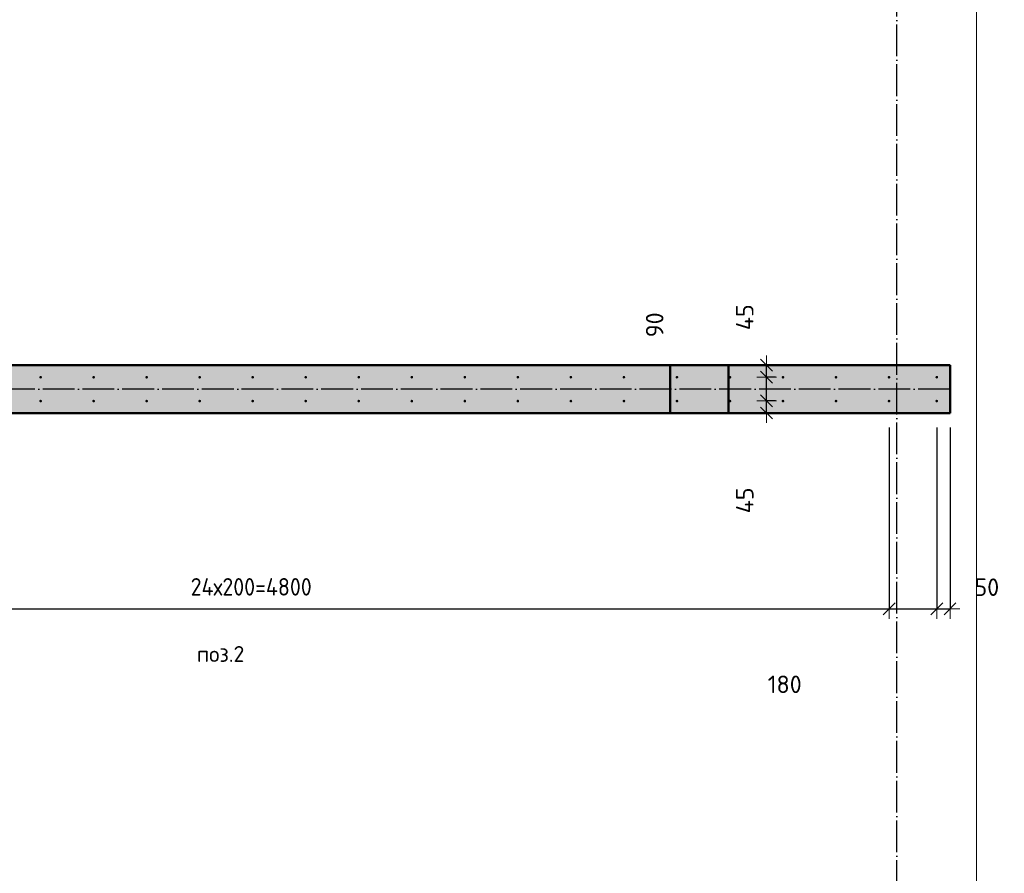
# Model space of a CAD drawing. Header units: millimetres. Extents: x -26477 to 45326, y 46540 to 77465.
# Tile 23 of 50: x 10591 to 14305, y 51514 to 54733. Entities that reach past the tile are written whole.
import ezdxf

# ---------------------------------------------------------------- set-up
doc = ezdxf.new("R2010")
doc.units = ezdxf.units.MM
doc.header["$PDMODE"] = 65
doc.linetypes.add('______11', pattern=[150, 120, -15, 0, -15])
doc.linetypes.add('______5', pattern=[330, 240, -30, 30, -30])
for name, color, linetype, lineweight in [('Standard', 7, 'Continuous', 25), ('Арм.стержн. вертикальными 1', 22, 'Continuous', 35), ('Размерная линия_ общее', 7, 'Continuous', 13)]:
    doc.layers.add(name, color=color, linetype=linetype, lineweight=lineweight)
doc.layers.add('Осевая линия_ общее', color=7, linetype='______5', lineweight=13, true_color=0xa0a0a0)
doc.styles.add('ISOCPEUR', font='ISOCPEUR')
doc.dimstyles.new('DIMSTYLE_4', dxfattribs={"dimtxt": 66, "dimasz": 75, "dimexe": 0, "dimexo": 0, "dimgap": 33, "dimtad": 2, "dimdec": 0, "dimrnd": 5, "dimzin": 12, "dimdsep": 46, "dimtxsty": 'ISOCPEUR', "dimblk1": 'ALL_ML_STRICH', "dimblk2": 'ALL_ML_STRICH', "dimsah": 1, "dimcen": 0, "dimclrd": 7, "dimclre": 256, "dimclrt": 7, "dimadec": 0, "dimazin": 0, "dimtfac": 1, "dimtdec": 0, "dimtix": 1, "dimtmove": 2, "dimatfit": 3, "dimfxl": 0, "dimtvp": 1.2, "dimtzin": 0, "dimlwd": 0, "dimlwe": -3, "dimarcsym": 0})
doc.dimstyles.new('DIMSTYLE_5', dxfattribs={"dimtxt": 66, "dimasz": 75, "dimexe": 0, "dimexo": 0, "dimgap": 33, "dimtad": 2, "dimdec": 0, "dimrnd": 5, "dimzin": 12, "dimdsep": 46, "dimtxsty": 'ISOCPEUR', "dimblk1": 'ALL_ML_STRICH', "dimblk2": 'ALL_ML_STRICH', "dimsah": 1, "dimcen": 0, "dimclrd": 7, "dimclre": 256, "dimclrt": 7, "dimadec": 0, "dimazin": 0, "dimtfac": 1, "dimtdec": 0, "dimtix": 1, "dimtmove": 2, "dimatfit": 3, "dimfxl": 0, "dimtzin": 0, "dimlwd": 0, "dimlwe": -3, "dimarcsym": 0})
doc.dimstyles.new('DIMSTYLE_9', dxfattribs={"dimtxt": 66, "dimasz": 75, "dimexe": 0, "dimexo": 0, "dimgap": 33, "dimtad": 0, "dimdec": 0, "dimrnd": 5, "dimzin": 12, "dimdsep": 46, "dimtxsty": 'ISOCPEUR', "dimblk1": 'ALL_ML_STRICH', "dimblk2": 'ALL_ML_STRICH', "dimsah": 1, "dimcen": 0, "dimclrd": 7, "dimclre": 256, "dimclrt": 7, "dimadec": 0, "dimazin": 0, "dimtfac": 1, "dimtdec": 0, "dimtix": 1, "dimtmove": 2, "dimatfit": 3, "dimfxl": 0, "dimtvp": 1.2, "dimtzin": 0, "dimlwd": 0, "dimlwe": -3, "dimarcsym": 0})

# ---------------------------------------------------------------- blocks, each defined once
blk = doc.blocks.new('ALL_ML_STRICH')
at = {"color": 0, "linetype": 'ByBlock', "lineweight": -2}
for p, q in [((0, -0.5), (0, 0.5)), ((-1, 0), (0.5, 0)), ((-0.3, -0.3), (0.3, 0.3))]:
    blk.add_line(p, q, dxfattribs=at)
blk = doc.blocks.new('*D90')
at = {"layer": 'DEFPOINTS', "color": 7, "linetype": 'Continuous', "lineweight": 13, "transparency": 33554687}
for p in [(13462, 53295.5), (13361.5, 53250), (13408.3, 53250)]:
    blk.add_point(p, dxfattribs=at)
at = {"layer": 'Размерная линия_ общее', "color": 253, "linetype": 'Continuous', "lineweight": -2, "true_color": 0xa0a0a0, "transparency": 33554687}
for p, q in [((13442, 53295.5), (13408.3, 53295.5)), ((13381.5, 53250), (13408.3, 53250))]:
    blk.add_line(p, q, dxfattribs=at)
at = {"layer": 'Размерная линия_ общее', "color": 7, "linetype": 'Continuous', "lineweight": -2, "transparency": 33554687}
blk.add_line((13408.3, 53250), (13408.3, 53295.5), dxfattribs=at)
at = {"layer": 'Размерная линия_ общее', "color": 7, "linetype": 'Continuous', "lineweight": 13, "transparency": 33554687, "xscale": 75, "yscale": 75, "zscale": 75}
for p, rotation in [((13408.3, 53295.5), 90), ((13408.3, 53250), 270)]:
    blk.add_blockref('ALL_ML_STRICH', p, dxfattribs=dict(at, rotation=rotation))
at = {"layer": 'Размерная линия_ общее', "color": 7, "linetype": 'Continuous', "lineweight": 13, "transparency": 33554687, "insert": (13325.9, 52920.5), "char_height": 66, "width": 132, "attachment_point": 5, "rotation": 90, "style": 'ISOCPEUR'}
blk.add_mtext('\\A1;{45}', dxfattribs=at)
blk = doc.blocks.new('*D91')
at = {"layer": 'DEFPOINTS', "color": 7, "linetype": 'Continuous', "lineweight": 13, "transparency": 33554687}
for p in [(13462, 53385), (13408.3, 53295.5), (13462, 53295.5)]:
    blk.add_point(p, dxfattribs=at)
at = {"layer": 'Размерная линия_ общее', "color": 253, "linetype": 'Continuous', "lineweight": -2, "true_color": 0xa0a0a0, "transparency": 33554687}
for p, q in [((13442, 53385), (13408.3, 53385)), ((13442, 53295.5), (13408.3, 53295.5))]:
    blk.add_line(p, q, dxfattribs=at)
at = {"layer": 'Размерная линия_ общее', "color": 7, "linetype": 'Continuous', "lineweight": -2, "transparency": 33554687}
blk.add_line((13408.3, 53295.5), (13408.3, 53385), dxfattribs=at)
at = {"layer": 'Размерная линия_ общее', "color": 7, "linetype": 'Continuous', "lineweight": 13, "transparency": 33554687, "xscale": 75, "yscale": 75, "zscale": 75}
for p, rotation in [((13408.3, 53385), 90), ((13408.3, 53295.5), 270)]:
    blk.add_blockref('ALL_ML_STRICH', p, dxfattribs=dict(at, rotation=rotation))
at = {"layer": 'Размерная линия_ общее', "color": 7, "linetype": 'Continuous', "lineweight": 13, "transparency": 33554687, "insert": (12986, 53582.6), "char_height": 66, "width": 132, "attachment_point": 5, "rotation": 90, "style": 'ISOCPEUR'}
blk.add_mtext('\\A1;{90}', dxfattribs=at)
blk = doc.blocks.new('*D92')
at = {"layer": 'DEFPOINTS', "color": 7, "linetype": 'Continuous', "lineweight": 13, "transparency": 33554687}
for p in [(13361.5, 53430), (13408.3, 53385), (13462, 53385)]:
    blk.add_point(p, dxfattribs=at)
at = {"layer": 'Размерная линия_ общее', "color": 253, "linetype": 'Continuous', "lineweight": -2, "true_color": 0xa0a0a0, "transparency": 33554687}
for p, q in [((13381.5, 53430), (13408.3, 53430)), ((13442, 53385), (13408.3, 53385))]:
    blk.add_line(p, q, dxfattribs=at)
at = {"layer": 'Размерная линия_ общее', "color": 7, "linetype": 'Continuous', "lineweight": -2, "transparency": 33554687}
blk.add_line((13408.3, 53385), (13408.3, 53430), dxfattribs=at)
at = {"layer": 'Размерная линия_ общее', "color": 7, "linetype": 'Continuous', "lineweight": 13, "transparency": 33554687, "xscale": 75, "yscale": 75, "zscale": 75}
for p, rotation in [((13408.3, 53430), 90), ((13408.3, 53385), 270)]:
    blk.add_blockref('ALL_ML_STRICH', p, dxfattribs=dict(at, rotation=rotation))
at = {"layer": 'Размерная линия_ общее', "color": 7, "linetype": 'Continuous', "lineweight": 13, "transparency": 33554687, "insert": (13325.7, 53611.2), "char_height": 66, "width": 132, "attachment_point": 5, "rotation": 90, "style": 'ISOCPEUR'}
blk.add_mtext('\\A1;{45}', dxfattribs=at)
blk = doc.blocks.new('*D225')
at = {"layer": 'DEFPOINTS', "color": 7, "linetype": 'Continuous', "lineweight": 13, "transparency": 33554687}
for p in [(9070, 53295), (13870, 53295), (9070, 52511.5)]:
    blk.add_point(p, dxfattribs=at)
at = {"layer": 'Размерная линия_ общее', "color": 253, "linetype": 'Continuous', "lineweight": -2, "true_color": 0xa0a0a0, "transparency": 33554687}
for p, q in [((9070, 53195), (9070, 52511.5)), ((13870, 53195), (13870, 52511.5))]:
    blk.add_line(p, q, dxfattribs=at)
at = {"layer": 'Размерная линия_ общее', "color": 7, "linetype": 'Continuous', "lineweight": -2, "transparency": 33554687}
blk.add_line((9070, 52511.5), (13870, 52511.5), dxfattribs=at)
at = {"layer": 'Размерная линия_ общее', "color": 7, "linetype": 'Continuous', "lineweight": 13, "transparency": 33554687, "xscale": 75, "yscale": 75, "zscale": 75, "rotation": 180}
blk.add_blockref('ALL_ML_STRICH', (9070, 52511.5), dxfattribs=at)
at = {"layer": 'Размерная линия_ общее', "color": 7, "linetype": 'Continuous', "lineweight": 13, "transparency": 33554687, "xscale": 75, "yscale": 75, "zscale": 75}
blk.add_blockref('ALL_ML_STRICH', (13870, 52511.5), dxfattribs=at)
at = {"layer": 'Размерная линия_ общее', "color": 7, "linetype": 'Continuous', "lineweight": 13, "transparency": 33554687, "insert": (11236, 52627.5), "char_height": 66, "width": 3.3, "attachment_point": 1, "line_spacing_factor": 0.60241, "style": 'ISOCPEUR'}
blk.add_mtext('\\W0.91;24х200=4800', dxfattribs=at)
blk = doc.blocks.new('*D226')
at = {"layer": 'DEFPOINTS', "color": 7, "linetype": 'Continuous', "lineweight": 13, "transparency": 33554687}
for p in [(13870, 53295), (14050, 53295), (13870, 52511.5)]:
    blk.add_point(p, dxfattribs=at)
at = {"layer": 'Размерная линия_ общее', "color": 253, "linetype": 'Continuous', "lineweight": -2, "true_color": 0xa0a0a0, "transparency": 33554687}
for p, q in [((13870, 53195), (13870, 52511.5)), ((14050, 53195), (14050, 52511.5))]:
    blk.add_line(p, q, dxfattribs=at)
at = {"layer": 'Размерная линия_ общее', "color": 7, "linetype": 'Continuous', "lineweight": -2, "transparency": 33554687}
blk.add_line((13870, 52511.5), (14050, 52511.5), dxfattribs=at)
at = {"layer": 'Размерная линия_ общее', "color": 7, "linetype": 'Continuous', "lineweight": 13, "transparency": 33554687, "xscale": 75, "yscale": 75, "zscale": 75, "rotation": 180}
blk.add_blockref('ALL_ML_STRICH', (13870, 52511.5), dxfattribs=at)
at = {"layer": 'Размерная линия_ общее', "color": 7, "linetype": 'Continuous', "lineweight": 13, "transparency": 33554687, "xscale": 75, "yscale": 75, "zscale": 75}
blk.add_blockref('ALL_ML_STRICH', (14050, 52511.5), dxfattribs=at)
at = {"layer": 'Размерная линия_ общее', "color": 7, "linetype": 'Continuous', "lineweight": 13, "transparency": 33554687, "insert": (13476.6, 52226.9), "char_height": 66, "width": 198, "attachment_point": 5, "style": 'ISOCPEUR'}
blk.add_mtext('\\A1;{180}', dxfattribs=at)
blk = doc.blocks.new('*D227')
at = {"layer": 'DEFPOINTS', "color": 7, "linetype": 'Continuous', "lineweight": 13, "transparency": 33554687}
for p in [(14050, 53295), (14100, 53295), (14050, 52511.5)]:
    blk.add_point(p, dxfattribs=at)
at = {"layer": 'Размерная линия_ общее', "color": 253, "linetype": 'Continuous', "lineweight": -2, "true_color": 0xa0a0a0, "transparency": 33554687}
for p, q in [((14050, 53195), (14050, 52511.5)), ((14100, 53195), (14100, 52511.5))]:
    blk.add_line(p, q, dxfattribs=at)
at = {"layer": 'Размерная линия_ общее', "color": 7, "linetype": 'Continuous', "lineweight": -2, "transparency": 33554687}
blk.add_line((14050, 52511.5), (14100, 52511.5), dxfattribs=at)
at = {"layer": 'Размерная линия_ общее', "color": 7, "linetype": 'Continuous', "lineweight": 13, "transparency": 33554687, "xscale": 75, "yscale": 75, "zscale": 75, "rotation": 180}
blk.add_blockref('ALL_ML_STRICH', (14050, 52511.5), dxfattribs=at)
at = {"layer": 'Размерная линия_ общее', "color": 7, "linetype": 'Continuous', "lineweight": 13, "transparency": 33554687, "xscale": 75, "yscale": 75, "zscale": 75}
blk.add_blockref('ALL_ML_STRICH', (14100, 52511.5), dxfattribs=at)
at = {"layer": 'Размерная линия_ общее', "color": 7, "linetype": 'Continuous', "lineweight": 13, "transparency": 33554687, "insert": (14238.8, 52593.1), "char_height": 66, "width": 132, "attachment_point": 5, "style": 'ISOCPEUR'}
blk.add_mtext('\\A1;{50}', dxfattribs=at)

msp = doc.modelspace()

# ---------------------------------------------------------------- hatches: boundary and pattern name
at = {"layer": 'Standard', "linetype": 'Continuous', "lineweight": 13, "transparency": 33554687}
for points in [[(13045, 53430), (8320, 53430), (8320, 53250), (13045, 53250)], [(13265, 53430), (13045, 53430), (13045, 53250), (13265, 53250)], [(13265, 53250), (14100, 53250), (14100, 53430), (13265, 53430)]]:
    msp.add_hatch(color=7, dxfattribs=at).paths.add_polyline_path(points)
at = {"layer": 'Арм.стержн. вертикальными 1', "linetype": 'Continuous', "lineweight": 50, "transparency": 33554687}
for points in [[(10675, 53385), (10674.6, 53386.9), (10673.5, 53388.5), (10671.9, 53389.6), (10670, 53390), (10668.1, 53389.6), (10666.5, 53388.5), (10665.4, 53386.9), (10665, 53385), (10665.4, 53383.1), (10666.5, 53381.5), (10668.1, 53380.4), (10670, 53380), (10671.9, 53380.4), (10673.5, 53381.5), (10674.6, 53383.1)], [(10875, 53385), (10874.6, 53386.9), (10873.5, 53388.5), (10871.9, 53389.6), (10870, 53390), (10868.1, 53389.6), (10866.5, 53388.5), (10865.4, 53386.9), (10865, 53385), (10865.4, 53383.1), (10866.5, 53381.5), (10868.1, 53380.4), (10870, 53380), (10871.9, 53380.4), (10873.5, 53381.5), (10874.6, 53383.1)], [(11075, 53385), (11074.6, 53386.9), (11073.5, 53388.5), (11071.9, 53389.6), (11070, 53390), (11068.1, 53389.6), (11066.5, 53388.5), (11065.4, 53386.9), (11065, 53385), (11065.4, 53383.1), (11066.5, 53381.5), (11068.1, 53380.4), (11070, 53380), (11071.9, 53380.4), (11073.5, 53381.5), (11074.6, 53383.1)], [(11275, 53385), (11274.6, 53386.9), (11273.5, 53388.5), (11271.9, 53389.6), (11270, 53390), (11268.1, 53389.6), (11266.5, 53388.5), (11265.4, 53386.9), (11265, 53385), (11265.4, 53383.1), (11266.5, 53381.5), (11268.1, 53380.4), (11270, 53380), (11271.9, 53380.4), (11273.5, 53381.5), (11274.6, 53383.1)], [(11475, 53385), (11474.6, 53386.9), (11473.5, 53388.5), (11471.9, 53389.6), (11470, 53390), (11468.1, 53389.6), (11466.5, 53388.5), (11465.4, 53386.9), (11465, 53385), (11465.4, 53383.1), (11466.5, 53381.5), (11468.1, 53380.4), (11470, 53380), (11471.9, 53380.4), (11473.5, 53381.5), (11474.6, 53383.1)], [(11675, 53385), (11674.6, 53386.9), (11673.5, 53388.5), (11671.9, 53389.6), (11670, 53390), (11668.1, 53389.6), (11666.5, 53388.5), (11665.4, 53386.9), (11665, 53385), (11665.4, 53383.1), (11666.5, 53381.5), (11668.1, 53380.4), (11670, 53380), (11671.9, 53380.4), (11673.5, 53381.5), (11674.6, 53383.1)], [(11875, 53385), (11874.6, 53386.9), (11873.5, 53388.5), (11871.9, 53389.6), (11870, 53390), (11868.1, 53389.6), (11866.5, 53388.5), (11865.4, 53386.9), (11865, 53385), (11865.4, 53383.1), (11866.5, 53381.5), (11868.1, 53380.4), (11870, 53380), (11871.9, 53380.4), (11873.5, 53381.5), (11874.6, 53383.1)], [(12075, 53385), (12074.6, 53386.9), (12073.5, 53388.5), (12071.9, 53389.6), (12070, 53390), (12068.1, 53389.6), (12066.5, 53388.5), (12065.4, 53386.9), (12065, 53385), (12065.4, 53383.1), (12066.5, 53381.5), (12068.1, 53380.4), (12070, 53380), (12071.9, 53380.4), (12073.5, 53381.5), (12074.6, 53383.1)], [(12275, 53385), (12274.6, 53386.9), (12273.5, 53388.5), (12271.9, 53389.6), (12270, 53390), (12268.1, 53389.6), (12266.5, 53388.5), (12265.4, 53386.9), (12265, 53385), (12265.4, 53383.1), (12266.5, 53381.5), (12268.1, 53380.4), (12270, 53380), (12271.9, 53380.4), (12273.5, 53381.5), (12274.6, 53383.1)], [(12475, 53385), (12474.6, 53386.9), (12473.5, 53388.5), (12471.9, 53389.6), (12470, 53390), (12468.1, 53389.6), (12466.5, 53388.5), (12465.4, 53386.9), (12465, 53385), (12465.4, 53383.1), (12466.5, 53381.5), (12468.1, 53380.4), (12470, 53380), (12471.9, 53380.4), (12473.5, 53381.5), (12474.6, 53383.1)], [(12675, 53385), (12674.6, 53386.9), (12673.5, 53388.5), (12671.9, 53389.6), (12670, 53390), (12668.1, 53389.6), (12666.5, 53388.5), (12665.4, 53386.9), (12665, 53385), (12665.4, 53383.1), (12666.5, 53381.5), (12668.1, 53380.4), (12670, 53380), (12671.9, 53380.4), (12673.5, 53381.5), (12674.6, 53383.1)], [(12875, 53385), (12874.6, 53386.9), (12873.5, 53388.5), (12871.9, 53389.6), (12870, 53390), (12868.1, 53389.6), (12866.5, 53388.5), (12865.4, 53386.9), (12865, 53385), (12865.4, 53383.1), (12866.5, 53381.5), (12868.1, 53380.4), (12870, 53380), (12871.9, 53380.4), (12873.5, 53381.5), (12874.6, 53383.1)], [(13075, 53385), (13074.6, 53386.9), (13073.5, 53388.5), (13071.9, 53389.6), (13070, 53390), (13068.1, 53389.6), (13066.5, 53388.5), (13065.4, 53386.9), (13065, 53385), (13065.4, 53383.1), (13066.5, 53381.5), (13068.1, 53380.4), (13070, 53380), (13071.9, 53380.4), (13073.5, 53381.5), (13074.6, 53383.1)], [(13275, 53385), (13274.6, 53386.9), (13273.5, 53388.5), (13271.9, 53389.6), (13270, 53390), (13268.1, 53389.6), (13266.5, 53388.5), (13265.4, 53386.9), (13265, 53385), (13265.4, 53383.1), (13266.5, 53381.5), (13268.1, 53380.4), (13270, 53380), (13271.9, 53380.4), (13273.5, 53381.5), (13274.6, 53383.1)], [(13475, 53385), (13474.6, 53386.9), (13473.5, 53388.5), (13471.9, 53389.6), (13470, 53390), (13468.1, 53389.6), (13466.5, 53388.5), (13465.4, 53386.9), (13465, 53385), (13465.4, 53383.1), (13466.5, 53381.5), (13468.1, 53380.4), (13470, 53380), (13471.9, 53380.4), (13473.5, 53381.5), (13474.6, 53383.1)], [(13675, 53385), (13674.6, 53386.9), (13673.5, 53388.5), (13671.9, 53389.6), (13670, 53390), (13668.1, 53389.6), (13666.5, 53388.5), (13665.4, 53386.9), (13665, 53385), (13665.4, 53383.1), (13666.5, 53381.5), (13668.1, 53380.4), (13670, 53380), (13671.9, 53380.4), (13673.5, 53381.5), (13674.6, 53383.1)], [(13875, 53385), (13874.6, 53386.9), (13873.5, 53388.5), (13871.9, 53389.6), (13870, 53390), (13868.1, 53389.6), (13866.5, 53388.5), (13865.4, 53386.9), (13865, 53385), (13865.4, 53383.1), (13866.5, 53381.5), (13868.1, 53380.4), (13870, 53380), (13871.9, 53380.4), (13873.5, 53381.5), (13874.6, 53383.1)], [(14055, 53385), (14054.6, 53386.9), (14053.5, 53388.5), (14051.9, 53389.6), (14050, 53390), (14048.1, 53389.6), (14046.5, 53388.5), (14045.4, 53386.9), (14045, 53385), (14045.4, 53383.1), (14046.5, 53381.5), (14048.1, 53380.4), (14050, 53380), (14051.9, 53380.4), (14053.5, 53381.5), (14054.6, 53383.1)], [(10675, 53295), (10674.6, 53296.9), (10673.5, 53298.5), (10671.9, 53299.6), (10670, 53300), (10668.1, 53299.6), (10666.5, 53298.5), (10665.4, 53296.9), (10665, 53295), (10665.4, 53293.1), (10666.5, 53291.5), (10668.1, 53290.4), (10670, 53290), (10671.9, 53290.4), (10673.5, 53291.5), (10674.6, 53293.1)], [(10875, 53295), (10874.6, 53296.9), (10873.5, 53298.5), (10871.9, 53299.6), (10870, 53300), (10868.1, 53299.6), (10866.5, 53298.5), (10865.4, 53296.9), (10865, 53295), (10865.4, 53293.1), (10866.5, 53291.5), (10868.1, 53290.4), (10870, 53290), (10871.9, 53290.4), (10873.5, 53291.5), (10874.6, 53293.1)], [(11075, 53295), (11074.6, 53296.9), (11073.5, 53298.5), (11071.9, 53299.6), (11070, 53300), (11068.1, 53299.6), (11066.5, 53298.5), (11065.4, 53296.9), (11065, 53295), (11065.4, 53293.1), (11066.5, 53291.5), (11068.1, 53290.4), (11070, 53290), (11071.9, 53290.4), (11073.5, 53291.5), (11074.6, 53293.1)], [(11275, 53295), (11274.6, 53296.9), (11273.5, 53298.5), (11271.9, 53299.6), (11270, 53300), (11268.1, 53299.6), (11266.5, 53298.5), (11265.4, 53296.9), (11265, 53295), (11265.4, 53293.1), (11266.5, 53291.5), (11268.1, 53290.4), (11270, 53290), (11271.9, 53290.4), (11273.5, 53291.5), (11274.6, 53293.1)], [(11475, 53295), (11474.6, 53296.9), (11473.5, 53298.5), (11471.9, 53299.6), (11470, 53300), (11468.1, 53299.6), (11466.5, 53298.5), (11465.4, 53296.9), (11465, 53295), (11465.4, 53293.1), (11466.5, 53291.5), (11468.1, 53290.4), (11470, 53290), (11471.9, 53290.4), (11473.5, 53291.5), (11474.6, 53293.1)], [(11675, 53295), (11674.6, 53296.9), (11673.5, 53298.5), (11671.9, 53299.6), (11670, 53300), (11668.1, 53299.6), (11666.5, 53298.5), (11665.4, 53296.9), (11665, 53295), (11665.4, 53293.1), (11666.5, 53291.5), (11668.1, 53290.4), (11670, 53290), (11671.9, 53290.4), (11673.5, 53291.5), (11674.6, 53293.1)], [(11875, 53295), (11874.6, 53296.9), (11873.5, 53298.5), (11871.9, 53299.6), (11870, 53300), (11868.1, 53299.6), (11866.5, 53298.5), (11865.4, 53296.9), (11865, 53295), (11865.4, 53293.1), (11866.5, 53291.5), (11868.1, 53290.4), (11870, 53290), (11871.9, 53290.4), (11873.5, 53291.5), (11874.6, 53293.1)], [(12075, 53295), (12074.6, 53296.9), (12073.5, 53298.5), (12071.9, 53299.6), (12070, 53300), (12068.1, 53299.6), (12066.5, 53298.5), (12065.4, 53296.9), (12065, 53295), (12065.4, 53293.1), (12066.5, 53291.5), (12068.1, 53290.4), (12070, 53290), (12071.9, 53290.4), (12073.5, 53291.5), (12074.6, 53293.1)], [(12275, 53295), (12274.6, 53296.9), (12273.5, 53298.5), (12271.9, 53299.6), (12270, 53300), (12268.1, 53299.6), (12266.5, 53298.5), (12265.4, 53296.9), (12265, 53295), (12265.4, 53293.1), (12266.5, 53291.5), (12268.1, 53290.4), (12270, 53290), (12271.9, 53290.4), (12273.5, 53291.5), (12274.6, 53293.1)], [(12475, 53295), (12474.6, 53296.9), (12473.5, 53298.5), (12471.9, 53299.6), (12470, 53300), (12468.1, 53299.6), (12466.5, 53298.5), (12465.4, 53296.9), (12465, 53295), (12465.4, 53293.1), (12466.5, 53291.5), (12468.1, 53290.4), (12470, 53290), (12471.9, 53290.4), (12473.5, 53291.5), (12474.6, 53293.1)], [(12675, 53295), (12674.6, 53296.9), (12673.5, 53298.5), (12671.9, 53299.6), (12670, 53300), (12668.1, 53299.6), (12666.5, 53298.5), (12665.4, 53296.9), (12665, 53295), (12665.4, 53293.1), (12666.5, 53291.5), (12668.1, 53290.4), (12670, 53290), (12671.9, 53290.4), (12673.5, 53291.5), (12674.6, 53293.1)], [(12875, 53295), (12874.6, 53296.9), (12873.5, 53298.5), (12871.9, 53299.6), (12870, 53300), (12868.1, 53299.6), (12866.5, 53298.5), (12865.4, 53296.9), (12865, 53295), (12865.4, 53293.1), (12866.5, 53291.5), (12868.1, 53290.4), (12870, 53290), (12871.9, 53290.4), (12873.5, 53291.5), (12874.6, 53293.1)], [(13075, 53295), (13074.6, 53296.9), (13073.5, 53298.5), (13071.9, 53299.6), (13070, 53300), (13068.1, 53299.6), (13066.5, 53298.5), (13065.4, 53296.9), (13065, 53295), (13065.4, 53293.1), (13066.5, 53291.5), (13068.1, 53290.4), (13070, 53290), (13071.9, 53290.4), (13073.5, 53291.5), (13074.6, 53293.1)], [(13275, 53295), (13274.6, 53296.9), (13273.5, 53298.5), (13271.9, 53299.6), (13270, 53300), (13268.1, 53299.6), (13266.5, 53298.5), (13265.4, 53296.9), (13265, 53295), (13265.4, 53293.1), (13266.5, 53291.5), (13268.1, 53290.4), (13270, 53290), (13271.9, 53290.4), (13273.5, 53291.5), (13274.6, 53293.1)], [(13475, 53295), (13474.6, 53296.9), (13473.5, 53298.5), (13471.9, 53299.6), (13470, 53300), (13468.1, 53299.6), (13466.5, 53298.5), (13465.4, 53296.9), (13465, 53295), (13465.4, 53293.1), (13466.5, 53291.5), (13468.1, 53290.4), (13470, 53290), (13471.9, 53290.4), (13473.5, 53291.5), (13474.6, 53293.1)], [(13675, 53295), (13674.6, 53296.9), (13673.5, 53298.5), (13671.9, 53299.6), (13670, 53300), (13668.1, 53299.6), (13666.5, 53298.5), (13665.4, 53296.9), (13665, 53295), (13665.4, 53293.1), (13666.5, 53291.5), (13668.1, 53290.4), (13670, 53290), (13671.9, 53290.4), (13673.5, 53291.5), (13674.6, 53293.1)], [(13875, 53295), (13874.6, 53296.9), (13873.5, 53298.5), (13871.9, 53299.6), (13870, 53300), (13868.1, 53299.6), (13866.5, 53298.5), (13865.4, 53296.9), (13865, 53295), (13865.4, 53293.1), (13866.5, 53291.5), (13868.1, 53290.4), (13870, 53290), (13871.9, 53290.4), (13873.5, 53291.5), (13874.6, 53293.1)], [(14055, 53295), (14054.6, 53296.9), (14053.5, 53298.5), (14051.9, 53299.6), (14050, 53300), (14048.1, 53299.6), (14046.5, 53298.5), (14045.4, 53296.9), (14045, 53295), (14045.4, 53293.1), (14046.5, 53291.5), (14048.1, 53290.4), (14050, 53290), (14051.9, 53290.4), (14053.5, 53291.5), (14054.6, 53293.1)]]:
    msp.add_hatch(color=4, dxfattribs=at).paths.add_polyline_path(points)

# ---------------------------------------------------------------- linework, layer by layer
at = {"layer": 'Standard', "color": 7, "linetype": 'Continuous', "lineweight": 50, "transparency": 33554687}
for p, q in [((9000, 53430), (13045, 53430)), ((13045, 53430), (13045, 53250)), ((13265, 53430), (13045, 53430)), ((13265, 53250), (13265, 53430)), ((13265, 53430), (14100, 53430)), ((14100, 53430), (14100, 53250)), ((13045, 53250), (8320, 53250)), ((13045, 53250), (13265, 53250)), ((14100, 53250), (13265, 53250))]:
    msp.add_line(p, q, dxfattribs=at)
at = {"layer": 'Standard', "color": 7, "linetype": 'Continuous', "lineweight": 13, "transparency": 33554687}
msp.add_lwpolyline([(-350, 46540), (14200, 46540), (14200, 67980), (-350, 67980), (-350, 46540)], dxfattribs=at)
at = {"layer": 'Осевая линия_ общее', "color": 253, "linetype": '______11', "lineweight": -3, "true_color": 0xa0a0a0, "transparency": 33554687}
for p, q in [((13900, 46640), (13900, 69548.2)), ((14100, 53340), (-2131.8, 53340))]:
    msp.add_line(p, q, dxfattribs=at)

# ---------------------------------------------------------------- texts
at = {"layer": 'Standard', "color": 7, "linetype": 'Continuous', "lineweight": 18, "transparency": 33554687, "insert": (11259.4, 52341.3), "char_height": 60, "width": 211.154, "attachment_point": 4, "style": 'ISOCPEUR'}
msp.add_mtext('\\A1;{\\fISOCPEUR|i0|b0;\\H60.000000;\\W1.000000;\\C7;поз.2}\\P', dxfattribs=at)

# ---------------------------------------------------------------- dimensions: what is measured, and where the dimension line sits
at = {"layer": 'Размерная линия_ общее', "color": 7, "linetype": 'Continuous', "lineweight": 13, "transparency": 33554687}
for base, p1, p2, picture, middle in [((13408.3, 53430), (13442, 53385), (13381.5, 53430), '*D92', (13325.7, 53611.2)), ((13408.3204, 53385.0003), (13442.0208, 53295.469), (13442.0208, 53385.0003), '*D91', (12985.979, 53582.6085)), ((13408.3204, 53295.469), (13381.5329, 53250), (13442.0208, 53295.469), '*D90', (13325.9366, 52920.5245))]:
    dim = msp.add_linear_dim(base=base, p1=p1, p2=p2, angle=90, dimstyle='DIMSTYLE_4', override={"dimpost": '<>', "dimclrd": 7, "dimclre": 253, "dimclrt": 7, "dimlwd": 0, "dimlwe": 65533}, dxfattribs=at)
    dim.commit()
    dim.dimension.update_dxf_attribs({"geometry": picture, "text_midpoint": middle, "dimtype": 160})
dim = msp.add_linear_dim(base=(13870, 52511.5), p1=(9070, 53195), p2=(13870, 53195), text='\\W0.91;24х200=4800', dimstyle='DIMSTYLE_5', override={"dimpost": '<>', "dimclrd": 7, "dimclre": 253, "dimclrt": 7, "dimlwd": 0, "dimlwe": 65533}, dxfattribs=at)
dim.commit()
dim.dimension.update_dxf_attribs({"geometry": '*D225', "text_midpoint": (11470, 52544.5), "dimtype": 160})
for base, p1, p2, dimstyle, picture, middle in [((14050, 52511.5), (13870, 53195), (14050, 53195), 'DIMSTYLE_9', '*D226', (13476.6, 52226.9)), ((14100, 52511.5), (14050, 53195), (14100, 53195), 'DIMSTYLE_4', '*D227', (14238.8, 52593.1))]:
    dim = msp.add_linear_dim(base=base, p1=p1, p2=p2, dimstyle=dimstyle, override={"dimpost": '<>', "dimclrd": 7, "dimclre": 253, "dimclrt": 7, "dimlwd": 0, "dimlwe": 65533}, dxfattribs=at)
    dim.commit()
    dim.dimension.update_dxf_attribs({"geometry": picture, "text_midpoint": middle, "dimtype": 160})

doc.saveas('drawing.dxf')
